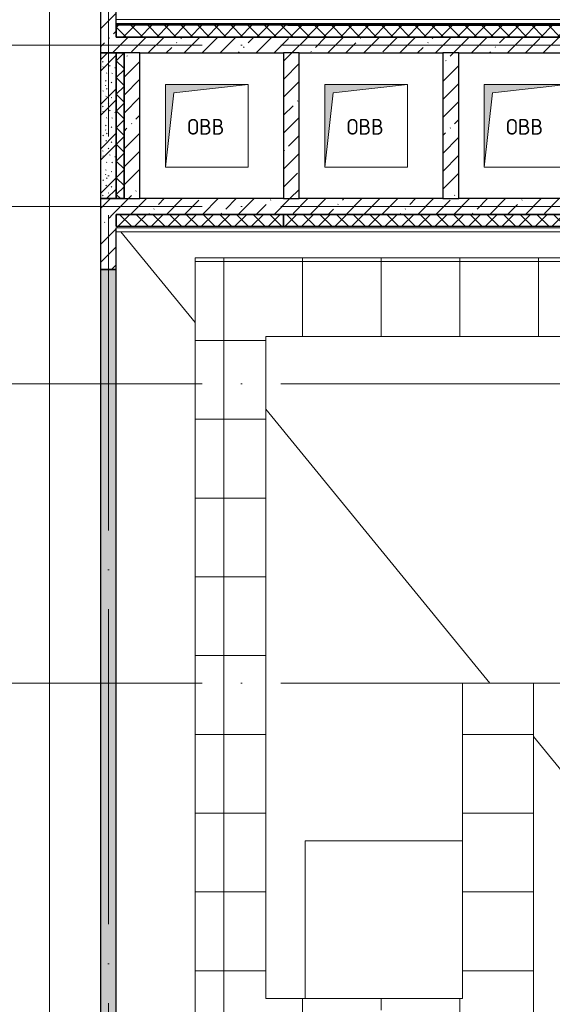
# Model space of a CAD drawing. Header units: millimetres. Extents: x -30540 to 150652, y -11730 to 123410.
# Tile 19 of 113: x -14593 to -7825, y 67575 to 80072. Entities that reach past the tile are written whole.
import ezdxf

# ---------------------------------------------------------------- set-up
doc = ezdxf.new("R2010")
doc.units = ezdxf.units.MM
doc.linetypes.add('ADSK_Линия сетки', pattern=[5000, 4000, -500, 0, -500])
for name, color, linetype, lineweight in [('A-____-NOTE-TEXT', 7, 'Continuous', 18), ('A-FLOR-____-OTLN', 7, 'Continuous', 18), ('A-GENM-____-OTLN', 7, 'Continuous', 18), ('A-ROOF-____-OTLN', 7, 'Continuous', 18), ('A-ROOF-____-PATT', 7, 'Continuous', 18), ('A-WALL-____-MCUT', 7, 'Continuous', 40), ('A-WALL-____-PATT', 7, 'Continuous', 40), ('M-EQPM-____-OTLN', 7, 'Continuous', 18), ('S-GRID-____-OTLN', 7, 'Continuous', 9)]:
    doc.layers.add(name, color=color, linetype=linetype, lineweight=lineweight)
doc.styles.add('GOST Common', font='GOST_Common.ttf', dxfattribs={"height": 200})
pattern_1 = [(45, (0, 0), (-228.0985, 228.0985), []), (45, (228.1, 0), (-228.0985, 228.0985), [403.225, -80.645, 6.706, -73.939])]
pattern_2 = [(45, (0, 0), (-106.06602, 106.06602), []), (135, (0, 0), (-106.06602, -106.06602), [])]

# ---------------------------------------------------------------- blocks, each defined once
blk = doc.blocks.new('АР_Канал вертикальный прямоугольный - ОВВ-9098813-Кровля ЭЛ')
at = {"layer": 'M-EQPM-____-OTLN', "lineweight": 13, "true_color": 0xe2e2e2}
blk.add_hatch(color=254, dxfattribs=at).paths.add_polyline_path([(-525, -525), (-420, 420), (525, 525), (-525, 525)])
at = {"layer": 'M-EQPM-____-OTLN', "color": 253, "lineweight": 13, "true_color": 0xaaaaaa}
for p, q in [((525, 525), (-525, 525)), ((-525, 525), (-525, -525)), ((525, 525), (-525, 525)), ((-525, 525), (-525, -525)), ((-525, -525), (-525, 525)), ((-525, 525), (525, 525)), ((-420, 420), (525, 525)), ((-420, 420), (525, 525)), ((525, -525), (525, 525)), ((525, 525), (525, -525)), ((-525, -525), (-420, 420)), ((-525, -525), (-420, 420)), ((-525, -525), (525, -525)), ((525, -525), (-525, -525))]:
    blk.add_line(p, q, dxfattribs=at)
blk = doc.blocks.new('_GM_Dt-St-D_Фартук гнутый из оцинкованной стали_Пристенный_Тип 1__c-верхняя кромка с отгибом_ - ФС-1_3_50х70У100-1_5_t__RAL7016-9070707-Кровля ЭЛ')
at = {"layer": 'A-GENM-____-OTLN', "color": 253, "lineweight": 13, "true_color": 0xaaaaaa}
for p, q in [((0, 0), (50, 50)), ((0, 0), (7608.5, 0)), ((0, 0), (0, -1.5)), ((50, 50), (7608.5, 50)), ((0, -1.5), (7608.5, -1.5))]:
    blk.add_line(p, q, dxfattribs=at)
blk = doc.blocks.new('_GM_Dt-St-D_Фартук гнутый из оцинкованной стали_Пристенный_Тип 1__c-верхняя кромка с отгибом_ - ФС-1_3_50х70У100-1_5_t__RAL7016-8071627-Кровля ЭЛ')
at = {"layer": 'A-GENM-____-OTLN', "color": 253, "lineweight": 13, "true_color": 0xaaaaaa}
for p, q in [((0, -50), (50, 0)), ((50, 1.5), (50, 0)), ((8621.5, 0), (50, 0)), ((8621.5, 1.5), (6441.5, 1.5)), ((8621.5, -50), (0, -50))]:
    blk.add_line(p, q, dxfattribs=at)
blk = doc.blocks.new('Наметкина 10_РД_АР_К1_отсоединено_rvt-1-Кровля ЭЛ')
at = {"layer": 'A-ROOF-____-PATT', "lineweight": 5, "true_color": 0xd2d2d2}
h = blk.add_hatch(dxfattribs=at)
h.set_pattern_fill('FP_6', color=254, style=0, pattern_type=2)
h.set_pattern_definition([(0, (0, 0), (0, 1000), []), (90, (0, 0), (-1000, 6e-14), [])])
h.paths.add_polyline_path([(-4929, 32164), (8725, 32164), (8725, 43350), (935, 43350), (935, 54289), (-1645, 54289), (-1645, 60150), (-465, 60150), (-465, 69650), (1014, 69650), (1012, 81279), (-1636, 81279), (-1636, 86642), (-565, 86642), (-565, 91950), (655, 91950), (655, 88074), (1555, 88074), (1555, 91850), (4135, 91850), (4135, 88074), (5035, 88074), (5035, 92950), (-11845, 92950), (-11845, 87234), (-10945, 87234), (-10945, 91950), (-8945, 91950), (-8945, 89950), (-8965, 89950), (-8965, 81980), (-13265, 81980), (-13265, 80980), (-7965, 80980), (-7965, 86374), (-6115, 86374), (-6115, 91950), (-1665, 91950), (-1665, 87470), (-2465, 87470), (-2465, 85540), (-4939, 85540), (-4939, 83314), (-4582, 83520), (-4577, 83511), (-4939, 83302), (-4939, 83172), (-3444, 83172), (-4032, 83511), (-4027, 83520), (-3424, 83172), (-2708, 83170), (-2708, 79972), (114, 79972), (114, 79650), (135, 79650), (135, 79350), (114, 79350), (114, 72890), (-2635, 72890), (-2635, 77050), (-12365, 77050), (-12365, 60150), (-3985, 60150), (-3985, 61050), (-11465, 61050), (-11465, 66650), (-10006, 66650), (-10006, 67500), (-9906, 67500), (-9906, 66650), (-8065, 66650), (-8065, 71650), (-8965, 71650), (-8965, 67650), (-11465, 67650), (-11465, 76050), (-3635, 76050), (-3635, 71890), (-1465, 71890), (-1465, 61050), (-3885, 61050), (-3885, 60150), (-2645, 60150), (-2645, 56442), (-2423, 56440), (-2423, 55269), (-2645, 55269), (-2645, 54289), (-3225, 54289), (-3224, 49542), (-2225, 49542), (-2225, 53389), (-165, 53389), (-165, 43954), (-5125, 43954), (-5123, 43432), (-5073, 43432), (-5073, 41669), (-5125, 41669), (-5125, 40650), (-3750, 40650), (-3750, 42500), (-3326, 42500), (-3305, 42522), (5457, 42522), (5457, 42500), (7825, 42500), (7825, 33064), (-5615, 33064), (-5615, 35439), (-2115, 35439), (-2115, 36339), (-6515, 36339), (-6515, 33064), (-11465, 33064), (-11465, 38677), (-8115, 38677), (-8115, 39950), (-11065, 39950), (-11063, 41950), (-8115, 41949), (-8115, 46109), (-5125, 46109), (-5125, 43980), (-4215, 43980), (-4215, 47209), (-6206, 47209), (-6206, 47964), (-9015, 47964), (-9016, 42949), (-11465, 42949), (-11465, 55136), (-12365, 55136), (-12365, 32164)])
at = {"layer": 'A-WALL-____-PATT', "lineweight": 5, "true_color": 0xaaaaaa}
h = blk.add_hatch(dxfattribs=at)
h.set_pattern_fill('FP_1', color=253, style=0, pattern_type=2)
h.set_pattern_definition(pattern_1)
h.paths.add_polyline_path([(-13365, 79850), (-13365, 80550), (-13565, 80550), (-13565, 79850)])
h = blk.add_hatch(dxfattribs=at)
h.set_pattern_fill('FP_3', color=253, style=0, pattern_type=2)
h.set_pattern_definition(pattern_2)
h.paths.add_polyline_path([(-11165, 79850), (-11165, 80000), (-13365, 80000), (-13365, 79850), (-13103, 79850)])
h = blk.add_hatch(dxfattribs=at)
h.set_pattern_fill('FP_8', color=253, style=0, pattern_type=2)
h.set_pattern_definition([(0, (0, 0), (406.4, 101.6), [6.706, -298.094, 6.706, -298.094, -1625.6]), (0, (0, 0), (406.4, 101.6), [-609.6, 6.706, -602.894, 6.706, -298.094, -711.2]), (0, (0, 0), (406.4, 101.6), [-1524, 6.706, -196.494, 6.706, -501.294]), (120, (152.4, 50.8), (-291.18818, 301.15272), [6.706, -298.094, 6.706, -298.094, -1625.6]), (120, (152.4, 50.8), (-291.18818, 301.15272), [-609.6, 6.706, -602.894, 6.706, -298.094, -711.2]), (120, (152.4, 50.8), (-291.18818, 301.15272), [-1524, 6.706, -196.494, 6.706, -501.294]), (240, (203.2, 254), (-115.21182, -402.75272), [6.706, -298.094, 6.706, -298.094, -1625.6]), (240, (203.2, 254), (-115.21182, -402.75272), [-609.6, 6.706, -602.894, 6.706, -298.094, -711.2]), (240, (203.2, 254), (-115.21182, -402.75272), [-1524, 6.706, -196.494, 6.706, -501.294])])
h.paths.add_polyline_path([(-4795, 80000), (-4795, 80020), (-11185, 80020), (-11185, 80000), (-4815, 80000)])
h = blk.add_hatch(dxfattribs=at)
h.set_pattern_fill('FP_3', color=253, style=0, pattern_type=2)
h.set_pattern_definition(pattern_2)
h.paths.add_polyline_path([(-4965, 79850), (-4965, 80000), (-11165, 80000), (-11165, 79850), (-6972, 79850)])
h = blk.add_hatch(dxfattribs=at)
h.set_pattern_fill('FP_1', color=253, style=0, pattern_type=2)
h.set_pattern_definition(pattern_1)
h.paths.add_polyline_path([(-6972, 79650), (-5165, 79650), (-5165, 79850), (-13565, 79850), (-13565, 79650), (-6990, 79650)])
h = blk.add_hatch(dxfattribs=at)
h.set_pattern_fill('FP_10', color=253, style=0, pattern_type=2)
h.set_pattern_definition([(135, (300.56, 377.28), (-565.6854, 6e-14), [10, -790]), (135, (349.8, 474.73), (-565.6854, 6e-14), [10, -790]), (135, (423.93, 473.06), (-565.6854, 6e-14), [10, -790]), (135, (229.92, 447.9), (-565.6854, 6e-14), [10, -790]), (135, (155.08, 447.9), (-565.6854, 6e-14), [10, -790]), (135, (114.9, 369.03), (-565.6854, 6e-14), [10, -790]), (135, (132.43, 285.8), (-565.6854, 6e-14), [10, -790]), (135, (214.66, 322), (-565.6854, 6e-14), [10, -790]), (135, (198.16, 261.88), (-565.6854, 6e-14), [10, -790]), (135, (45.2, 272.9), (-565.6854, 6e-14), [10, -790]), (135, (42.32, 336.16), (-565.6854, 6e-14), [10, -790]), (135, (92.26, 192.24), (-565.6854, 6e-14), [10, -790]), (135, (7.07, 149.2), (-565.6854, 6e-14), [10, -790]), (135, (80.6, 95.1), (-565.6854, 6e-14), [10, -790]), (135, (79.53, 36.94), (-565.6854, 6e-14), [10, -790]), (135, (153.87, 74.56), (-565.6854, 6e-14), [10, -790]), (135, (228.35, 124.8), (-565.6854, 6e-14), [10, -790]), (135, (279.75, 180.4), (-565.6854, 6e-14), [10, -790]), (135, (282.9, 31.63), (-565.6854, 6e-14), [10, -790]), (135, (377.38, 53.45), (-565.6854, 6e-14), [10, -790]), (135, (352.28, 102.7), (-565.6854, 6e-14), [10, -790]), (135, (354.05, 0), (-565.6854, 6e-14), [10, -790]), (135, (553.23, 16.45), (-565.6854, 6e-14), [10, -790]), (135, (542.38, 63.45), (-565.6854, 6e-14), [10, -790]), (135, (536.58, 239.3), (-565.6854, 6e-14), [10, -790]), (135, (475.85, 203.9), (-565.6854, 6e-14), [10, -790]), (135, (475.85, 316.54), (-565.6854, 6e-14), [10, -790]), (135, (520.8, 408.7), (-565.6854, 6e-14), [10, -790]), (135, (551.1, 470.8), (-565.6854, 6e-14), [10, -790]), (135, (235.25, 537.93), (-565.6854, 6e-14), [10, -790]), (135, (407.25, 547.65), (-565.6854, 6e-14), [10, -790]), (135, (94.5, 558.6), (-565.6854, 6e-14), [10, -790]), (135, (46.4, 532.3), (-565.6854, 6e-14), [10, -790]), (135, (85.56, 465.04), (-565.6854, 6e-14), [10, -790]), (135, (355.53, 181.14), (-565.6854, 6e-14), [10, -790]), (135, (362.23, 243.6), (-565.6854, 6e-14), [10, -790]), (135, (413.45, 344.1), (-565.6854, 6e-14), [10, -790]), (135, (286.3, 273.25), (-565.6854, 6e-14), [10, -790]), (135, (423.02, 263.72), (-565.6854, 6e-14), [10, -790]), (135, (162.94, 190.2), (-565.6854, 6e-14), [10, -790]), (135, (470.25, 120.93), (-565.6854, 6e-14), [10, -790]), (135, (484.48, 9.78), (-565.6854, 6e-14), [10, -790]), (45, (0, 212.13), (-565.6854, 0), []), (45, (212.13, 0), (-565.6854, 0), []), (45, (353.55, 0), (-565.6854, 0), []), (45, (0, 353.55), (-565.6854, 0), [])])
h.paths.add_polyline_path([(-13365, 77800), (-13365, 79650), (-13565, 79650), (-13565, 77800)])
h = blk.add_hatch(dxfattribs=at)
h.set_pattern_fill('FP_3', color=253, style=0, pattern_type=2)
h.set_pattern_definition(pattern_2)
h.paths.add_polyline_path([(-13265, 77800), (-13265, 79650), (-13365, 79650), (-13365, 77800)])
h = blk.add_hatch(dxfattribs=at)
h.set_pattern_fill('FP_1', color=253, style=0, pattern_type=2)
h.set_pattern_definition(pattern_1)
h.paths.add_polyline_path([(-13265, 77800), (-13065, 77800), (-13065, 79650), (-13265, 79650)])
h = blk.add_hatch(dxfattribs=at)
h.set_pattern_fill('FP_1', color=253, style=0, pattern_type=2)
h.set_pattern_definition(pattern_1)
h.paths.add_polyline_path([(-11040, 77800), (-11040, 79650), (-11240, 79650), (-11240, 77800)])
h = blk.add_hatch(dxfattribs=at)
h.set_pattern_fill('FP_1', color=253, style=0, pattern_type=2)
h.set_pattern_definition(pattern_1)
h.paths.add_polyline_path([(-9015, 77800), (-9016, 79650), (-9215, 79650), (-9215, 77800), (-9016, 77800)])
h = blk.add_hatch(dxfattribs=at)
h.set_pattern_fill('FP_1', color=253, style=0, pattern_type=2)
h.set_pattern_definition(pattern_1)
h.paths.add_polyline_path([(-5165, 77600), (-5165, 77800), (-13565, 77800), (-13565, 77600), (-9016, 77600)])
h = blk.add_hatch(dxfattribs=at)
h.set_pattern_fill('FP_1', color=253, style=0, pattern_type=2)
h.set_pattern_definition(pattern_1)
h.paths.add_polyline_path([(-13565, 76900), (-13365, 76900), (-13365, 77600), (-13565, 77600)])
h = blk.add_hatch(dxfattribs=at)
h.set_pattern_fill('FP_3', color=253, style=0, pattern_type=2)
h.set_pattern_definition(pattern_2)
h.paths.add_polyline_path([(-11240, 77450), (-11240, 77600), (-13365, 77600), (-13365, 77450), (-13103, 77450)])
h = blk.add_hatch(dxfattribs=at)
h.set_pattern_fill('FP_3', color=253, style=0, pattern_type=2)
h.set_pattern_definition(pattern_2)
h.paths.add_polyline_path([(-4965, 77450), (-4965, 77600), (-11240, 77600), (-11240, 77450), (-9016, 77450)])
h = blk.add_hatch(dxfattribs=at)
h.set_pattern_fill('FP_1', color=253, style=0, pattern_type=2)
h.set_pattern_definition(pattern_1)
h.paths.add_polyline_path([(-13365, 28050), (-13365, 76900), (-13565, 76900), (-13565, 28050)])
at = {"layer": 'A-FLOR-____-OTLN', "color": 253, "lineweight": 13, "true_color": 0xaaaaaa}
for p, q in [((-14215, 94800), (-14215, 27400)), ((-8965, 69650), (-10965, 69650)), ((-10965, 69650), (-10965, 67650)), ((-8965, 67650), (-8965, 69650)), ((-10965, 67650), (-8965, 67650))]:
    blk.add_line(p, q, dxfattribs=at)
at = {"layer": 'A-ROOF-____-OTLN', "color": 253, "lineweight": 13, "true_color": 0xaaaaaa}
for p, q in [((-13348, 77430), (-13365, 77450)), ((-12365, 76228), (-13306, 77379)), ((-2635, 77050), (-12365, 77050)), ((-12365, 77050), (-12365, 60150)), ((-11465, 67650), (-11465, 76050)), ((-11465, 76050), (-3635, 76050)), ((-8619, 71650), (-11465, 75128)), ((-8065, 71650), (-8965, 71650)), ((-8965, 71650), (-8965, 69650)), ((-8065, 66650), (-8065, 71650)), ((-5176, 67442), (-8065, 70972)), ((-10965, 67650), (-11465, 67650))]:
    blk.add_line(p, q, dxfattribs=at)
at = {"layer": 'A-WALL-____-MCUT', "color": 253, "lineweight": 30, "true_color": 0xaaaaaa}
for p, q in [((-13565, 80550), (-13565, 79850)), ((-13365, 79850), (-13365, 80550)), ((-11165, 80000), (-13365, 80000)), ((-13365, 80000), (-13365, 79850)), ((-4795, 80020), (-11185, 80020)), ((-11185, 80000), (-4815, 80000)), ((-4965, 80000), (-11165, 80000)), ((-13565, 79850), (-13565, 79650)), ((-5165, 79850), (-13365, 79850)), ((-13365, 79850), (-11165, 79850)), ((-11165, 79850), (-4965, 79850)), ((-13565, 79650), (-13265, 79650)), ((-13365, 79650), (-13565, 79650)), ((-13565, 79650), (-13565, 77800)), ((-13365, 77800), (-13365, 79650)), ((-13265, 79650), (-13365, 79650)), ((-13365, 79650), (-13365, 77800)), ((-13265, 79650), (-13265, 77800)), ((-13065, 79650), (-13265, 79650)), ((-13265, 77800), (-13265, 79650)), ((-13065, 79650), (-11240, 79650)), ((-13065, 77800), (-13065, 79650)), ((-11240, 79650), (-11240, 77800)), ((-11040, 79650), (-11240, 79650)), ((-11040, 79650), (-9215, 79650)), ((-11040, 77800), (-11040, 79650)), ((-9215, 79650), (-9215, 77800)), ((-9015, 79650), (-9215, 79650)), ((-9015, 79650), (-7190, 79650)), ((-9015, 77800), (-9015, 79650)), ((-13265, 77800), (-13565, 77800)), ((-13565, 77800), (-13565, 77600)), ((-13565, 77800), (-13365, 77800)), ((-13365, 77800), (-13265, 77800)), ((-13265, 77800), (-13065, 77800)), ((-11240, 77800), (-13065, 77800)), ((-11240, 77800), (-11040, 77800)), ((-9215, 77800), (-11040, 77800)), ((-9215, 77800), (-9015, 77800)), ((-7190, 77800), (-9015, 77800)), ((-13565, 77600), (-13565, 76900)), ((-13365, 77600), (-5165, 77600)), ((-13365, 77450), (-13365, 77600)), ((-11240, 77600), (-13365, 77600)), ((-13365, 77600), (-13365, 77450)), ((-4965, 77600), (-11240, 77600)), ((-11240, 77600), (-11240, 77450)), ((-11240, 77450), (-11240, 77600)), ((-13365, 77450), (-11240, 77450)), ((-13365, 76900), (-13365, 77430)), ((-11240, 77450), (-4965, 77450)), ((-13365, 76900), (-13565, 76900)), ((-13565, 76900), (-13565, 28050)), ((-13565, 76900), (-13365, 76900)), ((-13365, 28250), (-13365, 76900))]:
    blk.add_line(p, q, dxfattribs=at)
at = {"layer": 'A-GENM-____-OTLN', "color": 254, "lineweight": 13, "true_color": 0xd4d4d4, "rotation": 180}
for name, p in [('_GM_Dt-St-D_Фартук гнутый из оцинкованной стали_Пристенный_Тип 1__c-верхняя кромка с отгибом_ - ФС-1_3_50х70У100-1_5_t__RAL7016-8071627-Кровля ЭЛ', (-4743, 80022)), ('_GM_Dt-St-D_Фартук гнутый из оцинкованной стали_Пристенный_Тип 1__c-верхняя кромка с отгибом_ - ФС-1_3_50х70У100-1_5_t__RAL7016-9070707-Кровля ЭЛ', (-5756, 77429))]:
    blk.add_blockref(name, p, dxfattribs=at)
at = {"layer": 'M-EQPM-____-OTLN', "color": 254, "lineweight": 13, "true_color": 0xd4d4d4}
for p in [(-12215, 78725), (-10190, 78725), (-8165, 78725)]:
    blk.add_blockref('АР_Канал вертикальный прямоугольный - ОВВ-9098813-Кровля ЭЛ', p, dxfattribs=at)
at = {"layer": 'A-____-NOTE-TEXT', "color": 253, "lineweight": 5, "true_color": 0xaaaaaa, "char_height": 200, "width": 609.28, "attachment_point": 1, "style": 'GOST Common'}
for insert in [(-12463, 78812), (-10438, 78812), (-8413, 78812)]:
    blk.add_mtext('ОВВ', dxfattribs=dict(at, insert=insert))

msp = doc.modelspace()

# ---------------------------------------------------------------- linework, layer by layer
at = {"layer": 'S-GRID-____-OTLN', "color": 253, "linetype": 'ADSK_Линия сетки', "true_color": 0xaaaaaa}
for p, q in [((-13464.7, 23589.3), (-13464.7, 98105.9)), ((17726.8, 79750), (-28904.3, 79750)), ((17726.8, 77700), (-28904.3, 77700)), ((17726.8, 75450), (-28904.3, 75450)), ((17726.8, 71650), (-28904.3, 71650))]:
    msp.add_line(p, q, dxfattribs=at)

# ---------------------------------------------------------------- block references
at = {"lineweight": 5}
msp.add_blockref('Наметкина 10_РД_АР_К1_отсоединено_rvt-1-Кровля ЭЛ', (0, 0), dxfattribs=at)

doc.saveas('drawing.dxf')
